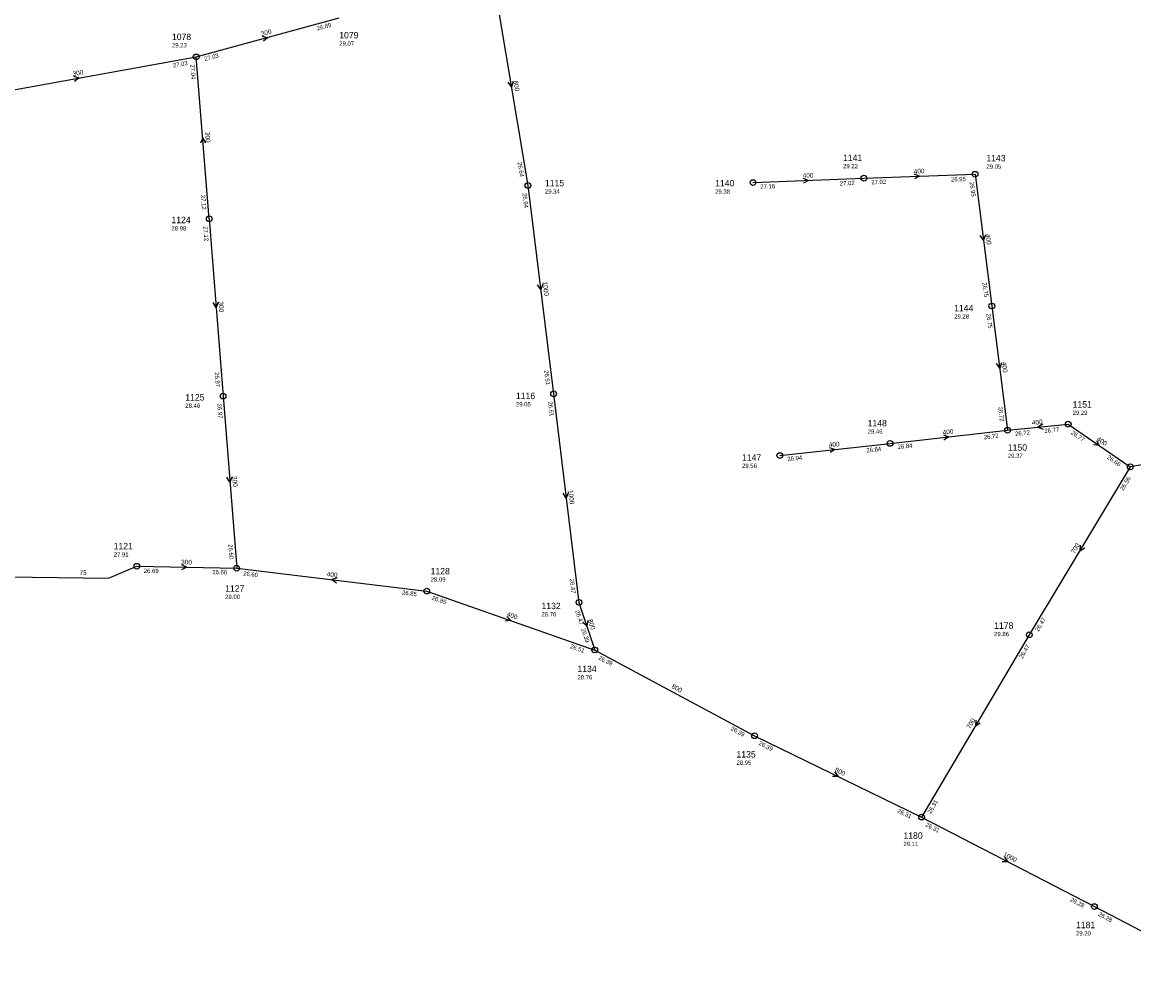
# Model space of a CAD drawing. Header units: metres. Extents: x 179992 to 198392, y 351761 to 369438.
# Tile 124 of 194: x 189588 to 189898, y 362156 to 362425. Entities that reach past the tile are written whole.
import ezdxf

# ---------------------------------------------------------------- set-up
doc = ezdxf.new("R2010")
doc.units = ezdxf.units.M

msp = doc.modelspace()

# ---------------------------------------------------------------- linework, layer by layer
at = {"layer": 'B-WE-RI-GWA-RIOOLLEIDING_BETON_1000', "linetype": 'Continuous'}
for points in [[(189728.92, 362379), (189736.1, 362320.78)], [(189736.1, 362320.78), (189743.18, 362262.53)], [(189838.88, 362202.54), (189887.14, 362177.53)], [(189887.14, 362177.53), (189928.08, 362156.24)]]:
    msp.add_lwpolyline(points, dxfattribs=at)
at = {"layer": 'B-WE-RI-GWA-RIOOLLEIDING_BETON_300', "linetype": 'Continuous'}
for points in [[(189636.25, 362414.92), (189676.22, 362425.79)], [(189570.83, 362403.15), (189636.25, 362414.92)], [(189639.9, 362369.69), (189636.25, 362414.92)], [(189639.9, 362369.69), (189643.77, 362320.14)], [(189643.77, 362320.14), (189647.57, 362272.08)], [(189619.65, 362272.6), (189647.57, 362272.08)]]:
    msp.add_lwpolyline(points, dxfattribs=at)
at = {"layer": 'B-WE-RI-GWA-RIOOLLEIDING_BETON_400', "linetype": 'Continuous'}
for points in [[(189791.78, 362379.8), (189822.78, 362381.04)], [(189822.78, 362381.04), (189853.82, 362382.12)], [(189853.82, 362382.12), (189858.5, 362345.32)], [(189858.5, 362345.32), (189862.89, 362310.6)], [(189862.89, 362310.6), (189879.83, 362312.3)], [(189879.83, 362312.3), (189897.17, 362300.38)], [(189830.07, 362306.92), (189862.89, 362310.6)], [(189799.27, 362303.52), (189830.07, 362306.92)], [(189647.57, 362272.08), (189700.67, 362265.67)], [(189700.67, 362265.67), (189747.594, 362249.212)]]:
    msp.add_lwpolyline(points, dxfattribs=at)
at = {"layer": 'B-WE-RI-GWA-RIOOLLEIDING_BETON_500', "linetype": 'Continuous'}
msp.add_lwpolyline([(189950.71, 362309.21), (189897.17, 362300.38)], dxfattribs=at)
at = {"layer": 'B-WE-RI-GWA-RIOOLLEIDING_BETON_600', "linetype": 'Continuous'}
msp.add_lwpolyline([(189719.7, 362434.09), (189728.92, 362379)], dxfattribs=at)
at = {"layer": 'B-WE-RI-GWA-RIOOLLEIDING_BETON_700', "linetype": 'Continuous'}
for points in [[(189897.17, 362300.38), (189868.97, 362253.48)], [(189868.97, 362253.48), (189838.88, 362202.54)]]:
    msp.add_lwpolyline(points, dxfattribs=at)
at = {"layer": 'B-WE-RI-GWA-RIOOLLEIDING_BETON_800', "linetype": 'Continuous'}
for points in [[(189743.18, 362262.53), (189747.594, 362249.212)], [(189747.594, 362249.212), (189792.24, 362225.25)], [(189792.24, 362225.25), (189838.88, 362202.54)]]:
    msp.add_lwpolyline(points, dxfattribs=at)
at = {"layer": 'B-WE-RI-GWA-RIOOLPUT_INSPECTIEPUT'}
for centre in [(189636.25, 362414.92), (189853.82, 362382.12), (189728.92, 362379), (189791.78, 362379.8), (189822.78, 362381.04), (189639.9, 362369.69), (189858.5, 362345.32), (189643.77, 362320.14), (189736.1, 362320.78), (189862.89, 362310.6), (189879.83, 362312.3), (189830.07, 362306.92), (189799.27, 362303.52), (189897.17, 362300.38), (189619.65, 362272.6), (189647.57, 362272.08), (189700.67, 362265.67), (189743.18, 362262.53), (189868.97, 362253.48), (189747.59, 362249.21), (189792.24, 362225.25), (189838.88, 362202.54), (189887.14, 362177.53)]:
    msp.add_circle(centre, 0.8, dxfattribs=at)
at = {"layer": 'B-WE-RI-GWA_STROMINGSRICHTING'}
for points in [[(189654.66, 362420.67), (189656.23, 362420.35), (189655.03, 362419.28)], [(189602, 362409.49), (189603.54, 362409.04), (189602.25, 362408.07)], [(189724.78, 362408.08), (189724.31, 362406.55), (189723.36, 362407.85)], [(189638.91, 362390.93), (189638.08, 362392.3), (189637.47, 362390.81)], [(189805.81, 362381.08), (189807.28, 362380.42), (189805.87, 362379.64)], [(189836.84, 362382.25), (189838.3, 362381.58), (189836.89, 362380.81)], [(189856.69, 362365.24), (189856.16, 362363.72), (189855.26, 362365.06)], [(189733.05, 362351.41), (189732.51, 362349.89), (189731.62, 362351.23)], [(189642.44, 362346.41), (189641.83, 362344.92), (189641.01, 362346.29)], [(189861.23, 362329.48), (189860.7, 362327.96), (189859.8, 362329.3)], [(189872.72, 362312.31), (189871.36, 362311.45), (189872.86, 362310.88)], [(189844.97, 362309.32), (189846.48, 362308.76), (189845.13, 362307.88)], [(189813.16, 362305.78), (189814.67, 362305.22), (189813.32, 362304.35)], [(189887.72, 362307.75), (189888.5, 362306.34), (189886.91, 362306.56)], [(189646.27, 362297.6), (189645.67, 362296.11), (189644.84, 362297.49)], [(189740.18, 362293.17), (189739.64, 362291.66), (189738.75, 362293)], [(189883.19, 362278.54), (189883.07, 362276.93), (189884.43, 362277.79)], [(189632.18, 362273.09), (189633.61, 362272.34), (189632.16, 362271.65)], [(189675.64, 362269.42), (189674.12, 362268.88), (189675.46, 362267.99)], [(189723.01, 362258.6), (189724.13, 362257.44), (189722.53, 362257.24)], [(189745.62, 362257.46), (189745.39, 362255.87), (189744.25, 362257.01)], [(189854.04, 362229.62), (189853.92, 362228.01), (189855.28, 362228.88)], [(189814.58, 362215.17), (189815.56, 362213.9), (189813.95, 362213.88)], [(189862.06, 362191.34), (189863.01, 362190.04), (189861.4, 362190.06)]]:
    msp.add_lwpolyline(points, dxfattribs=at)
at = {"layer": 'B-WE-RI-PERSLEIDING_PP_75', "linetype": 'Continuous'}
msp.add_lwpolyline([(189400.69, 362201.68), (189419.766, 362214.055), (189442.423, 362229.16), (189458.72, 362240.091), (189466.868, 362244.662), (189475.414, 362248.836), (189487.737, 362254.599), (189498.469, 362258.773), (189509.201, 362262.35), (189519.735, 362265.331), (189528.678, 362267.518), (189539.212, 362268.909), (189562.068, 362269.903), (189597.643, 362269.505), (189611.754, 362269.306), (189619.65, 362272.6)], dxfattribs=at)

# ---------------------------------------------------------------- texts
at = {"layer": 'B-WE-RI-GWA_AFM'}
for s, rotation, p in [('300', 15.21, (189654.53, 362420.69)), ('300', 10.2, (189601.88, 362409.52)), ('600', -80.5, (189724.83, 362408.19)), ('300', -85.39, (189638.73, 362393.94)), ('400', 1.99, (189836.71, 362382.31)), ('400', 2.29, (189805.69, 362381.12)), ('400', -82.75, (189856.73, 362365.38)), ('1000', -82.97, (189733.04, 362352.03)), ('300', -85.53, (189642.48, 362346.53)), ('400', -82.79, (189861.26, 362329.63)), ('400', 5.73, (189869.73, 362312.06)), ('400', 6.4, (189844.85, 362309.34)), ('400', -34.51, (189887.66, 362307.86)), ('400', 6.3, (189813.04, 362305.84)), ('300', -85.48, (189646.32, 362297.75)), ('1000', -83.07, (189740.16, 362293.81)), ('700', 58.98, (189881.6, 362276)), ('300', -1.07, (189632.06, 362273.15)), ('400', -6.88, (189672.67, 362269.84)), ('400', -19.33, (189722.91, 362258.7)), ('800', -71.66, (189745.65, 362257.59)), ('800', -28.22, (189768.92, 362238.66)), ('700', 59.43, (189852.45, 362227.05)), ('800', -25.96, (189814.5, 362215.3)), ('1000', -27.39, (189861.53, 362191.69))]:
    msp.add_text(s, height=1.3, rotation=rotation, dxfattribs=at).set_placement(p)
at = {"layer": 'B-WE-RI-GWA_BOB'}
for s, rotation, p in [('26.89', 15.21, (189670.13, 362422.27)), ('27.03', 10.2, (189629.88, 362411.94)), ('27.03', 15.21, (189638.65, 362413.71)), ('27.04', -85.39, (189634.62, 362412.78)), ('26.64', -80.5, (189726.02, 362385.41)), ('27.02', 2.29, (189816.06, 362378.97)), ('27.02', 1.99, (189824.84, 362379.31)), ('26.95', 1.99, (189847.09, 362380.08)), ('26.95', -82.75, (189852.29, 362379.91)), ('26.64', -82.97, (189727.38, 362376.79)), ('27.16', 2.29, (189793.85, 362378.08)), ('27.12', -85.39, (189637.56, 362376.32)), ('27.12', -85.53, (189638.26, 362367.56)), ('26.75', -82.75, (189855.86, 362351.84)), ('26.75', -82.79, (189856.97, 362343.11)), ('26.51', -82.97, (189733.48, 362327.31)), ('26.97', -85.53, (189641.45, 362326.78)), ('26.97', -85.48, (189642.13, 362318)), ('26.51', -83.07, (189734.55, 362318.58)), ('26.72', -82.79, (189860.25, 362317.12)), ('26.77', 5.73, (189873.24, 362309.83)), ('26.72', 6.4, (189856.33, 362308.05)), ('26.72', 5.73, (189865.06, 362309.01)), ('26.77', -34.51, (189880.46, 362309.68)), ('26.84', 6.3, (189823.51, 362304.38)), ('26.84', 6.4, (189832.26, 362305.35)), ('26.94', 6.3, (189801.46, 362301.95)), ('26.66', -34.51, (189890.55, 362302.75)), ('26.56', 58.98, (189895.21, 362293.62)), ('26.60', -85.48, (189645.24, 362278.72)), ('26.69', -1.07, (189621.62, 362270.76)), ('26.60', -1.07, (189640.74, 362270.41)), ('26.60', -6.88, (189649.34, 362270.05)), ('26.47', -83.07, (189740.57, 362269.06)), ('26.85', -6.88, (189693.7, 362264.7)), ('26.85', -19.33, (189701.96, 362263.31)), ('26.47', -71.66, (189742.1, 362260.07)), ('26.47', 58.98, (189871.54, 362254.27)), ('26.39', -71.66, (189743.75, 362255.1)), ('26.51', -19.33, (189740.58, 362249.76)), ('26.47', 59.43, (189867.06, 362246.71)), ('26.39', -28.22, (189748.51, 362246.68)), ('26.39', -28.22, (189785.4, 362226.88)), ('26.39', -25.96, (189793.25, 362222.76)), ('26.31', 59.43, (189841.45, 362203.35)), ('26.31', -25.96, (189831.98, 362203.9)), ('26.31', -27.39, (189839.83, 362200.02)), ('26.28', -27.39, (189880.27, 362179.06)), ('26.28', -27.48, (189888.08, 362175.01))]:
    msp.add_text(s, height=1.2, rotation=rotation, dxfattribs=at).set_placement(p)
at = {"layer": 'B-WE-RI-GWA_PUTDEKSELNIVEAU'}
for s, p in [('29.23', (189629.49, 362417.58)), ('29.07', (189676.22, 362418.05)), ('29.22', (189816.94, 362383.8)), ('29.05', (189856.97, 362383.7)), ('29.34', (189733.67, 362376.73)), ('29.38', (189781.22, 362376.69)), ('28.98', (189629.35, 362366.42)), ('29.28', (189847.98, 362341.8)), ('28.48', (189633.22, 362316.87)), ('29.05', (189725.58, 362317.26)), ('29.29', (189881.07, 362314.9)), ('29.46', (189823.81, 362309.65)), ('29.37', (189862.97, 362302.86)), ('29.56', (189788.74, 362300.08)), ('27.91', (189613.22, 362275.31)), ('28.09', (189701.75, 362268.31)), ('28.00', (189644.36, 362263.45)), ('28.76', (189732.72, 362258.59)), ('29.86', (189859.14, 362253.08)), ('28.76', (189742.76, 362240.99)), ('28.95', (189787.18, 362217.13)), ('29.11', (189833.82, 362194.42)), ('29.20', (189882.01, 362169.45))]:
    msp.add_text(s, height=1.2, dxfattribs=at).set_placement(p)
at = {"layer": 'B-WE-RI-GWA_PUTNUMMER'}
for s, p in [('1078', (189629.49, 362419.62)), ('1079', (189676.22, 362420.09)), ('1141', (189816.94, 362385.84)), ('1143', (189856.97, 362385.74)), ('1115', (189733.67, 362378.77)), ('1140', (189781.22, 362378.73)), ('1124', (189629.35, 362368.46)), ('1144', (189847.98, 362343.84)), ('1125', (189633.22, 362318.91)), ('1116', (189725.58, 362319.3)), ('1151', (189881.07, 362316.94)), ('1148', (189823.81, 362311.69)), ('1150', (189862.97, 362304.9)), ('1147', (189788.74, 362302.12)), ('1121', (189613.22, 362277.35)), ('1128', (189701.75, 362270.35)), ('1127', (189644.36, 362265.49)), ('1132', (189732.72, 362260.63)), ('1178', (189859.14, 362255.12)), ('1134', (189742.76, 362243.03)), ('1135', (189787.18, 362219.17)), ('1180', (189833.82, 362196.46)), ('1181', (189882.01, 362171.49))]:
    msp.add_text(s, height=1.8, dxfattribs=at).set_placement(p)
at = {"layer": 'B-WE-RI-PERSLEIDING_AFM'}
msp.add_text('75', height=1.3, rotation=-0.81, dxfattribs=at).set_placement((189603.67, 362270.19))

doc.saveas('drawing.dxf')
